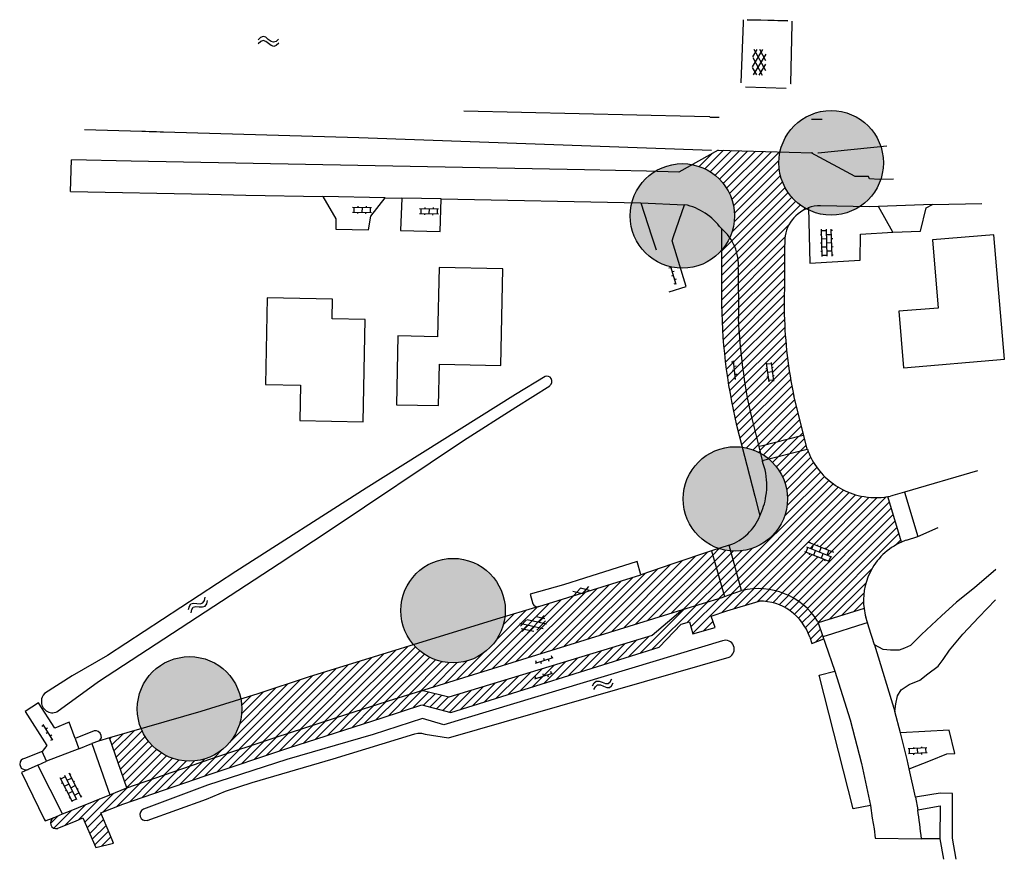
# Model space of a CAD drawing. Extents: x 239327 to 240406, y 526715 to 527664.
# Tile 2 of 5: x 239442 to 239561, y 527046 to 527148. Entities that reach past the tile are written whole.
import ezdxf

# ---------------------------------------------------------------- set-up
doc = ezdxf.new("R2010")
doc.units = 0
for name, color, linetype in [('0 NLI Bestaande mast', 5, 'Continuous'), ('1A', 12, 'Continuous'), ('2', 5, 'Continuous'), ('8', 6, 'Continuous')]:
    doc.layers.add(name, color=color, linetype=linetype)
pattern_1 = [(45, (334.1921, -409.89054), (-0.4999999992, 0.4999999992), [])]

msp = doc.modelspace()

# ---------------------------------------------------------------- hatches: boundary and pattern name
at = {"layer": '0 NLI Bestaande mast'}
h = msp.add_hatch(color=256, dxfattribs=at)
h.dxf.hatch_style = 1
h.paths.add_polyline_path([(239546.67, 527130.62, 1), (239533.97, 527130.62, 1)])
h = msp.add_hatch(color=256, dxfattribs=at)
h.dxf.hatch_style = 1
h.paths.add_polyline_path([(239528.58, 527124.17, 1), (239515.88, 527124.17, 1)])
h = msp.add_hatch(color=256, dxfattribs=at)
h.dxf.hatch_style = 1
h.paths.add_polyline_path([(239532.49, 527094.83, 1), (239524.84, 527084.69, 1)])
h = msp.add_hatch(color=256, dxfattribs=at)
h.dxf.hatch_style = 1
h.paths.add_polyline_path([(239498.08, 527081.33, 1), (239490.62, 527071.05, 1)])
h = msp.add_hatch(color=256, dxfattribs=at)
h.dxf.hatch_style = 1
h.paths.add_polyline_path([(239465.29, 527069.84, 1), (239459.33, 527058.63, 1)])
at = {"layer": '8'}
h = msp.add_hatch(dxfattribs=at)
h.set_pattern_fill('JIS_WOOD', color=256)
h.set_pattern_definition(pattern_1)
h.paths.add_polyline_path([(239535.8, 527102.28, -0.046619), (239534.63, 527112.19), (239534.67, 527117.7), (239534.69, 527120.68, -0.320716), (239537.3, 527125.03, -0.275432), (239533.97, 527130.62, -0.052316), (239534.11, 527131.94), (239526.59, 527132.16), (239523.43, 527130.41, -0.359446), (239528.58, 527124.17, -0.10832), (239528, 527121.52, -0.178018), (239529.02, 527117.74), (239529.04, 527111.72, 0.044213), (239530.58, 527099.85), (239531.52, 527096.12), (239531.96, 527096.23), (239536.57, 527097.38), (239537, 527097.49)])
h.paths.add_polyline_path([(239533.31, 527104.22), (239532.72, 527104.14), (239532.46, 527106.13), (239533.06, 527106.2)], flags=16)
h.paths.add_polyline_path([(239530.58, 527099.85, -0.044213), (239529.04, 527111.72), (239529.02, 527117.74, 0.178018), (239528, 527121.52, -0.073757), (239526.98, 527119.96), (239526.99, 527117.43), (239527, 527114.32, 0.059134), (239528.83, 527098.71), (239529.51, 527096.06, -0.09258), (239531.73, 527095.33), (239531.52, 527096.12)])
h = msp.add_hatch(dxfattribs=at)
h.set_pattern_fill('JIS_WOOD', color=256)
h.paths.add_polyline_path([(239528.13, 527083.44, -0.059387), (239526.66, 527083.74), (239525.77, 527083.46), (239527.37, 527077.89), (239529.44, 527078.62)])
h.paths.add_polyline_path([(239548.89, 527084.52), (239547.2, 527090.05, -0.093522), (239543.93, 527090.11, -0.076307), (239541.42, 527091.05, -0.149531), (239537.86, 527094.78, -0.03133), (239537.42, 527095.81), (239532.74, 527094.63, -0.222104), (239535.02, 527089.76, -0.439276), (239528.13, 527083.44), (239529.44, 527078.62, -0.32031), (239538.67, 527074.91), (239538.75, 527074.7), (239544.33, 527076.43, -0.144857), (239545.02, 527080.77, -0.17973)])
h.paths.add_polyline_path([(239537.28, 527083.3), (239537.5, 527083.85), (239537.97, 527083.67), (239538.19, 527084.22), (239540.04, 527083.48), (239539.82, 527082.92), (239540.28, 527082.73), (239540.06, 527082.18)], flags=16)
h.paths.add_polyline_path([(239537, 527097.49), (239536.57, 527097.38), (239531.96, 527096.23), (239531.52, 527096.12), (239531.73, 527095.33, -0.048467), (239532.74, 527094.63), (239537.42, 527095.81)])
h = msp.add_hatch(dxfattribs=at)
h.set_pattern_fill('JIS_WOOD', color=256)
h.paths.add_polyline_path([(239487.28, 527065.47), (239490.32, 527066.4), (239522.28, 527076.33), (239527.06, 527077.78), (239527.37, 527077.89), (239525.77, 527083.46), (239521.09, 527081.86), (239517.18, 527080.52), (239510.12, 527078.34), (239510.04, 527078.24), (239509.91, 527078.27), (239504.77, 527076.67), (239500.65, 527075.44, -0.651033), (239489.55, 527072.03), (239476.75, 527068.1), (239470.6, 527066.05), (239468.55, 527065.42, -0.046754), (239468.66, 527064.24, -0.822282), (239456.43, 527061.83), (239452.57, 527060.72), (239454.69, 527054.63), (239464.88, 527058.16), (239472.85, 527060.82), (239481.44, 527063.58)])
h.paths.add_polyline_path([(239503.49, 527074.43), (239502.82, 527074.58), (239503.31, 527075.11), (239503.98, 527074.96), (239504.45, 527075.47), (239505.16, 527075.31), (239504.69, 527074.81), (239505.36, 527074.66), (239504.87, 527074.13), (239504.19, 527074.28), (239503.72, 527073.78), (239503.02, 527073.93)], flags=16)
h = msp.add_hatch(dxfattribs=at)
h.set_pattern_fill('JIS_WOOD', color=256)
h.set_pattern_definition(pattern_1)
h.paths.add_polyline_path([(239485.75, 527063.17), (239490.55, 527064.73), (239494.07, 527063.79), (239519.42, 527071.73), (239522.09, 527074.54), (239523.09, 527074.82), (239523.52, 527073.38), (239526.22, 527074.15), (239525.75, 527075.52), (239527.63, 527076.15), (239531.57, 527077.34, -0.326498), (239537.71, 527072.96), (239537.96, 527072.2), (239539.42, 527072.75), (239539.33, 527073.03), (239538.75, 527074.7), (239538.67, 527074.91, 0.32031), (239529.44, 527078.62), (239527.37, 527077.89), (239527.06, 527077.78), (239522.28, 527076.33), (239518.55, 527073.18), (239493.83, 527065.66), (239490.71, 527066.45), (239490.32, 527066.4), (239487.28, 527065.47), (239481.44, 527063.58), (239472.85, 527060.82), (239464.88, 527058.16), (239454.69, 527054.63), (239452.61, 527053.79), (239448.8, 527052.25), (239447.91, 527051.89), (239446.87, 527051.47), (239445.76, 527051.01, 0.903325), (239446.28, 527049.72), (239448.44, 527050.6), (239449.35, 527050.98), (239450.92, 527047.39), (239453.07, 527047.92), (239452.62, 527049), (239451.52, 527051.61), (239454.21, 527052.67), (239464.23, 527056.11), (239474.4, 527059.51)])

# ---------------------------------------------------------------- linework, layer by layer
at = {"color": 0}
for p, q in [((239470.94, 527145.86), (239470.64, 527145.58)), ((239471.26, 527145.98), (239470.94, 527145.86)), ((239471.27, 527145.48), (239470.96, 527145.36)), ((239471.57, 527145.88), (239471.26, 527145.98)), ((239471.59, 527145.38), (239471.27, 527145.48)), ((239471.89, 527145.62), (239471.57, 527145.88)), ((239472.22, 527145.37), (239471.89, 527145.62)), ((239473.14, 527145.66), (239472.84, 527145.39)), ((239470.96, 527145.36), (239470.66, 527145.09)), ((239471.91, 527145.13), (239471.59, 527145.38)), ((239472.22, 527144.87), (239471.91, 527145.13)), ((239472.53, 527145.27), (239472.22, 527145.37)), ((239472.55, 527144.77), (239472.22, 527144.87)), ((239472.84, 527145.39), (239472.53, 527145.27)), ((239472.85, 527144.89), (239472.55, 527144.77)), ((239473.15, 527145.17), (239472.85, 527144.89)), ((239530.77, 527142.31), (239532.02, 527144.38)), ((239530.8, 527143.51), (239531.34, 527144.4)), ((239532.36, 527141.82), (239530.97, 527144.41)), ((239532.39, 527143.02), (239531.64, 527144.39)), ((239530.8, 527143.41), (239531.95, 527141.28)), ((239530.9, 527141.31), (239532.41, 527143.82)), ((239531.27, 527141.3), (239530.77, 527142.21)), ((239531.57, 527141.29), (239532.38, 527142.62)), ((239482.13, 527125.22), (239484.43, 527125.18)), ((239482.28, 527125.22), (239482.27, 527124.62)), ((239482.78, 527125.36), (239482.78, 527125.21)), ((239483.28, 527125.2), (239483.27, 527124.6)), ((239483.78, 527125.34), (239483.78, 527125.19)), ((239484.28, 527125.18), (239484.27, 527124.58)), ((239490.93, 527125.2), (239490.93, 527125.05)), ((239491.93, 527125.17), (239491.93, 527125.02)), ((239482.12, 527124.62), (239484.42, 527124.58)), ((239482.76, 527124.46), (239482.77, 527124.61)), ((239483.76, 527124.44), (239483.77, 527124.59)), ((239490.27, 527124.46), (239492.57, 527124.41)), ((239490.28, 527125.06), (239492.58, 527125.01)), ((239490.43, 527125.06), (239490.42, 527124.46)), ((239490.92, 527124.3), (239490.92, 527124.45)), ((239491.43, 527125.03), (239491.42, 527124.43)), ((239491.91, 527124.27), (239491.92, 527124.42)), ((239492.43, 527125.01), (239492.42, 527124.41)), ((239539.01, 527121.89), (239539.16, 527121.89)), ((239539.23, 527119.24), (239539.14, 527122.54)), ((239539.15, 527122.39), (239539.75, 527122.41)), ((239539.83, 527119.26), (239539.74, 527122.56)), ((239539.76, 527121.91), (239540.36, 527121.92)), ((239540.43, 527119.27), (239540.34, 527122.57)), ((239540.35, 527122.42), (239540.5, 527122.42)), ((239539.03, 527120.89), (239539.18, 527120.89)), ((239539.17, 527121.39), (239539.77, 527121.41)), ((239539.2, 527120.39), (239539.8, 527120.41)), ((239539.78, 527120.91), (239540.38, 527120.92)), ((239540.37, 527121.42), (239540.52, 527121.42)), ((239540.4, 527120.42), (239540.55, 527120.43)), ((239539.06, 527119.89), (239539.21, 527119.89)), ((239539.22, 527119.39), (239539.82, 527119.41)), ((239539.81, 527119.91), (239540.41, 527119.92)), ((239540.42, 527119.42), (239540.57, 527119.43)), ((239521.47, 527115.84), (239520.81, 527117.99)), ((239520.84, 527117.87), (239520.6, 527117.8)), ((239521.14, 527116.92), (239520.9, 527116.85)), ((239520.99, 527117.4), (239521.23, 527117.47)), ((239521.43, 527115.96), (239521.19, 527115.89)), ((239521.28, 527116.44), (239521.52, 527116.51)), ((239528.46, 527106.4), (239528.21, 527106.37)), ((239528.71, 527104.29), (239528.45, 527106.53)), ((239532.44, 527106.27), (239532.74, 527103.99)), ((239533.06, 527106.2), (239532.46, 527106.13)), ((239533.04, 527106.35), (239533.33, 527104.07)), ((239528.58, 527105.41), (239528.33, 527105.38)), ((239528.52, 527105.91), (239528.77, 527105.94)), ((239528.64, 527104.91), (239528.89, 527104.94)), ((239532.38, 527105.61), (239532.53, 527105.63)), ((239533.19, 527105.21), (239532.59, 527105.13)), ((239533.27, 527105.73), (239533.12, 527105.71)), ((239528.7, 527104.42), (239528.45, 527104.39)), ((239532.51, 527104.62), (239532.66, 527104.64)), ((239533.31, 527104.22), (239532.72, 527104.14)), ((239533.4, 527104.74), (239533.25, 527104.72)), ((239540.65, 527083.23), (239537.59, 527084.46)), ((239537.73, 527084.41), (239537.78, 527084.55)), ((239540.2, 527082.12), (239537.14, 527083.35)), ((239537.28, 527083.3), (239537.5, 527083.85)), ((239540.42, 527082.68), (239537.36, 527083.91)), ((239537.97, 527083.67), (239538.19, 527084.22)), ((239538.21, 527082.92), (239538.43, 527083.48)), ((239538.65, 527084.04), (239538.71, 527084.17)), ((239538.89, 527083.29), (239539.12, 527083.85)), ((239539.58, 527083.66), (239539.64, 527083.8)), ((239539.82, 527082.92), (239540.04, 527083.48)), ((239540.51, 527083.29), (239540.56, 527083.43)), ((239537.69, 527082.97), (239537.74, 527083.11)), ((239538.61, 527082.6), (239538.67, 527082.74)), ((239539.13, 527082.55), (239539.36, 527083.11)), ((239539.54, 527082.22), (239539.6, 527082.36)), ((239540.06, 527082.18), (239540.28, 527082.73)), ((239510.04, 527078.24), (239508.9, 527078.51)), ((239509.05, 527078.04), (239509.83, 527078.91)), ((239510.96, 527078.63), (239509.83, 527078.91)), ((239510.82, 527079.11), (239510.04, 527078.24)), ((239463.92, 527077.13), (239464.11, 527077.41)), ((239464.11, 527077.41), (239464.21, 527077.8)), ((239464.41, 527077), (239464.5, 527077.4)), ((239462.19, 527076.32), (239462.29, 527076.72)), ((239462.29, 527076.72), (239462.47, 527076.99)), ((239462.47, 527076.99), (239462.79, 527077.09)), ((239462.49, 527075.92), (239462.58, 527076.32)), ((239462.58, 527076.32), (239462.77, 527076.59)), ((239462.77, 527076.59), (239463.08, 527076.68)), ((239462.79, 527077.09), (239463.2, 527077.06)), ((239463.08, 527076.68), (239463.49, 527076.66)), ((239463.2, 527077.06), (239463.61, 527077.03)), ((239463.49, 527076.66), (239463.9, 527076.63)), ((239463.61, 527077.03), (239463.92, 527077.13)), ((239463.9, 527076.63), (239464.21, 527076.73)), ((239464.21, 527076.73), (239464.41, 527077)), ((239502.56, 527074.3), (239503.27, 527075.07)), ((239504.41, 527075.43), (239502.76, 527073.66)), ((239503.36, 527075.1), (239505.72, 527074.58)), ((239503.41, 527073.44), (239505.41, 527075.58)), ((239504.51, 527075.46), (239505.52, 527075.22)), ((239504.55, 527073.79), (239505.61, 527074.94)), ((239502.45, 527074.66), (239505.32, 527074.03)), ((239502.65, 527074.02), (239504.17, 527073.68)), ((239504.38, 527069.81), (239506.53, 527070.48)), ((239504.5, 527069.85), (239504.42, 527070.09)), ((239505.45, 527070.14), (239505.38, 527070.38)), ((239505.93, 527070.29), (239506, 527070.05)), ((239506.41, 527070.44), (239506.33, 527070.68)), ((239504.97, 527070), (239505.05, 527069.76)), ((239504.29, 527067.91), (239506.44, 527068.58)), ((239504.41, 527067.94), (239504.34, 527068.18)), ((239504.89, 527068.09), (239504.96, 527067.86)), ((239505.36, 527068.24), (239505.29, 527068.48)), ((239505.84, 527068.39), (239505.92, 527068.15)), ((239506.32, 527068.54), (239506.24, 527068.78)), ((239513.46, 527067.53), (239513.67, 527067.89)), ((239511.31, 527067.06), (239511.51, 527067.41)), ((239511.47, 527066.59), (239511.68, 527066.94)), ((239511.51, 527067.41), (239511.77, 527067.62)), ((239511.68, 527066.94), (239511.93, 527067.15)), ((239511.77, 527067.62), (239512.11, 527067.62)), ((239511.93, 527067.15), (239512.26, 527067.15)), ((239512.11, 527067.62), (239512.48, 527067.47)), ((239512.26, 527067.15), (239512.65, 527067)), ((239512.48, 527067.47), (239512.87, 527067.33)), ((239512.65, 527067), (239513.03, 527066.85)), ((239512.87, 527067.33), (239513.19, 527067.33)), ((239513.03, 527066.85), (239513.36, 527066.85)), ((239513.19, 527067.33), (239513.46, 527067.53)), ((239513.36, 527066.85), (239513.62, 527067.06)), ((239513.62, 527067.06), (239513.83, 527067.42)), ((239444.56, 527062.22), (239444.35, 527062.09)), ((239445.7, 527060.42), (239444.5, 527062.33)), ((239444.83, 527061.8), (239445.04, 527061.93)), ((239445.1, 527061.37), (239444.89, 527061.24)), ((239445.36, 527060.95), (239445.58, 527061.09)), ((239445.63, 527060.53), (239445.42, 527060.4)), ((239551.97, 527059.49), (239549.68, 527059.37)), ((239549.86, 527058.78), (239549.83, 527059.37)), ((239550.32, 527059.55), (239550.32, 527059.4)), ((239550.86, 527058.83), (239550.82, 527059.43)), ((239551.31, 527059.61), (239551.32, 527059.46)), ((239551.86, 527058.89), (239551.82, 527059.48)), ((239552, 527058.89), (239549.71, 527058.77)), ((239550.37, 527058.65), (239550.36, 527058.8)), ((239551.36, 527058.71), (239551.36, 527058.86)), ((239448.09, 527052.92), (239446.6, 527055.87)), ((239446.67, 527055.74), (239447.21, 527056)), ((239448.62, 527053.19), (239447.14, 527056.14)), ((239447.43, 527055.56), (239447.97, 527055.83)), ((239449.16, 527053.46), (239447.68, 527056.41)), ((239447.74, 527056.27), (239447.88, 527056.34)), ((239446.76, 527055.22), (239446.9, 527055.29)), ((239447.12, 527054.84), (239447.66, 527055.11)), ((239447.88, 527054.66), (239448.42, 527054.93)), ((239448.19, 527055.38), (239448.33, 527055.45)), ((239448.64, 527054.49), (239448.78, 527054.55)), ((239447.21, 527054.33), (239447.35, 527054.39)), ((239447.57, 527053.95), (239448.11, 527054.22)), ((239447.66, 527053.43), (239447.8, 527053.5)), ((239448.02, 527053.05), (239448.56, 527053.32)), ((239448.33, 527053.77), (239448.87, 527054.04)), ((239449.09, 527053.59), (239449.23, 527053.66))]:
    msp.add_line(p, q, dxfattribs=at)
at = {"layer": '0 NLI Bestaande mast'}
for centre in [(239540.32, 527130.62), (239522.23, 527124.17), (239528.67, 527089.76), (239494.35, 527076.19), (239462.31, 527064.24)]:
    msp.add_circle(centre, 6.35, dxfattribs=at)
at = {"layer": '1A'}
for p, q in [((239560.09, 527121.87), (239552.63, 527121.24)), ((239561.38, 527106.75), (239560.09, 527121.87)), ((239552.63, 527121.24), (239553.33, 527112.97)), ((239492.65, 527117.91), (239492.47, 527109.47)), ((239500.39, 527117.75), (239492.65, 527117.91)), ((239500.14, 527105.99), (239500.39, 527117.75)), ((239471.75, 527114.21), (239471.55, 527103.69)), ((239479.71, 527114.06), (239471.75, 527114.21)), ((239479.66, 527111.64), (239479.71, 527114.06)), ((239553.33, 527112.97), (239548.55, 527112.57)), ((239548.55, 527112.57), (239549.13, 527105.71)), ((239483.67, 527111.57), (239479.66, 527111.64)), ((239483.43, 527099.15), (239483.67, 527111.57)), ((239487.65, 527109.57), (239487.47, 527101.22)), ((239492.47, 527109.47), (239487.65, 527109.57)), ((239492.6, 527101.12), (239492.7, 527106.14)), ((239492.7, 527106.14), (239500.14, 527105.99)), ((239549.13, 527105.71), (239561.38, 527106.75)), ((239471.55, 527103.69), (239475.8, 527103.61)), ((239475.8, 527103.61), (239475.72, 527099.31)), ((239487.47, 527101.22), (239492.6, 527101.12)), ((239475.72, 527099.31), (239483.43, 527099.15))]:
    msp.add_line(p, q, dxfattribs=at)
at = {"layer": '2'}
for p, q in [((239495.66, 527136.96), (239523.69, 527136.31)), ((239523.69, 527136.31), (239525.57, 527136.26)), ((239525.59, 527136.18), (239526.69, 527136.18)), ((239537.92, 527135.91), (239539.11, 527135.92)), ((239539.11, 527135.92), (239539.22, 527135.92)), ((239449.53, 527134.67), (239456.51, 527134.47)), ((239456.51, 527134.47), (239456.95, 527134.45)), ((239456.95, 527134.45), (239457.39, 527134.44)), ((239457.39, 527134.44), (239457.84, 527134.43)), ((239457.84, 527134.43), (239458.28, 527134.41)), ((239458.28, 527134.41), (239458.72, 527134.4)), ((239458.72, 527134.4), (239459.16, 527134.39)), ((239459.16, 527134.39), (239482.88, 527133.69)), ((239482.88, 527133.69), (239525.78, 527132.17)), ((239538.75, 527131.85), (239547.11, 527132.69)), ((239538.71, 527131.85), (239538.75, 527131.85)), ((239505.56, 527104.66), (239501.94, 527102.47)), ((239501.94, 527102.47), (239483.79, 527091.06)), ((239501.97, 527100.93), (239506.12, 527103.53)), ((239495.64, 527096.87), (239501.97, 527100.93)), ((239479.53, 527086.08), (239495.64, 527096.87)), ((239483.79, 527091.06), (239467.95, 527080.95)), ((239473.21, 527081.91), (239479.53, 527086.08)), ((239451.24, 527067.58), (239473.21, 527081.91)), ((239467.95, 527080.95), (239452.33, 527070.74)), ((239527.11, 527072.53), (239493.24, 527062.3)), ((239452.33, 527070.74), (239448.04, 527068.27)), ((239493.8, 527060.71), (239527.91, 527070.52)), ((239448.04, 527068.27), (239444.68, 527066.09)), ((239446.19, 527063.89), (239451.24, 527067.58)), ((239490.64, 527063.07), (239484.63, 527061.14)), ((239493.24, 527062.3), (239490.64, 527063.07)), ((239484.63, 527061.14), (239474.13, 527058.08)), ((239479.78, 527058.17), (239489.7, 527061.22)), ((239489.7, 527061.22), (239490.07, 527061.29)), ((239490.07, 527061.29), (239490.5, 527061.29)), ((239490.5, 527061.29), (239490.97, 527061.16)), ((239490.97, 527061.16), (239493.8, 527060.71)), ((239474.13, 527058.08), (239464.49, 527054.95)), ((239469.92, 527055.29), (239479.78, 527058.17)), ((239464.49, 527054.95), (239456.71, 527052.05)), ((239466.7, 527054.25), (239469.92, 527055.29)), ((239464.39, 527053.26), (239466.7, 527054.25)), ((239457.17, 527050.69), (239464.39, 527053.26))]:
    msp.add_line(p, q, dxfattribs=at)
for centre, radius, start, end in [((239505.75, 527104.05), 0.638, 32.7188, 107.0226), ((239505.75, 527104.05), 0.636, 305.6472, 32.6312), ((239527.46, 527071.5), 1.08, 294.7616, 109.1167), ((239445.65, 527065.14), 1.36, 135.307, 177.8214), ((239445.65, 527065.13), 1.36, 177.7421, 293.8413), ((239456.99, 527051.39), 0.719, 113.5003, 284.027)]:
    msp.add_arc(centre, radius, start, end, dxfattribs=at)
at = {"layer": '8'}
for p, q in [((239529.63, 527148.02), (239529.61, 527147.65)), ((239535.07, 527147.88), (239530.12, 527148.01)), ((239530.12, 527148.01), (239532.64, 527147.95)), ((239532.64, 527147.95), (239535.07, 527147.88)), ((239535.58, 527147.53), (239535.58, 527147.86)), ((239529.61, 527147.65), (239529.35, 527140.4)), ((239535.41, 527140.28), (239535.58, 527147.53)), ((239529.35, 527140.4), (239529.35, 527140.36)), ((239534.87, 527139.66), (239529.92, 527139.81)), ((239535.41, 527140.24), (239535.41, 527140.28)), ((239535.44, 527140.24), (239535.41, 527140.24)), ((239526.59, 527132.16), (239521.81, 527129.5)), ((239526.59, 527132.16), (239538.11, 527131.82)), ((239543.26, 527128.96), (239537.9, 527131.82)), ((239447.84, 527127.15), (239447.94, 527130.97)), ((239455.21, 527130.81), (239447.94, 527130.97)), ((239510.33, 527129.77), (239455.21, 527130.81)), ((239517.86, 527129.59), (239510.33, 527129.77)), ((239521.81, 527129.5), (239517.86, 527129.59)), ((239544.88, 527128.94), (239543.26, 527128.96)), ((239545, 527128.68), (239544.88, 527128.94)), ((239546.16, 527128.61), (239545, 527128.68)), ((239547.92, 527128.63), (239546.16, 527128.61)), ((239447.84, 527127.15), (239464.66, 527126.8)), ((239464.66, 527126.8), (239469.16, 527126.7)), ((239469.16, 527126.7), (239478.51, 527126.52)), ((239478.51, 527126.52), (239480.09, 527123.8)), ((239486.09, 527126.37), (239478.51, 527126.52)), ((239484.35, 527124.13), (239486.09, 527126.37)), ((239486.09, 527126.37), (239488.11, 527126.33)), ((239488.11, 527126.33), (239487.95, 527122.38)), ((239492.91, 527126.24), (239488.11, 527126.33)), ((239492.8, 527122.27), (239492.91, 527126.24)), ((239492.91, 527126.24), (239517.18, 527125.76)), ((239517.18, 527125.76), (239522.51, 527125.53)), ((239517.18, 527125.76), (239518.48, 527121.74)), ((239521.16, 527121.68), (239522.51, 527125.53)), ((239537.55, 527125.13), (239537.72, 527118.42)), ((239544.99, 527125.28), (239539.03, 527125.39)), ((239546.08, 527125.33), (239544.99, 527125.28)), ((239552.63, 527125.57), (239546.08, 527125.33)), ((239547.83, 527122.19), (239546.08, 527125.33)), ((239551.19, 527122.32), (239551.87, 527125.16)), ((239551.87, 527125.16), (239552.63, 527125.57)), ((239552.63, 527125.57), (239558.63, 527125.68)), ((239484.08, 527122.46), (239484.35, 527124.13)), ((239480.09, 527123.8), (239480.09, 527122.54)), ((239480.09, 527122.54), (239484.08, 527122.46)), ((239487.95, 527122.38), (239492.8, 527122.27)), ((239518.48, 527121.74), (239519.03, 527120.06)), ((239520.98, 527121.14), (239521.16, 527121.68)), ((239526.97, 527122.62), (239526.98, 527121.56)), ((239526.98, 527121.56), (239526.99, 527117.43)), ((239543.85, 527118.79), (239543.89, 527121.95)), ((239543.89, 527121.95), (239547.83, 527122.19)), ((239547.83, 527122.19), (239551.19, 527122.32)), ((239522.69, 527115.58), (239520.98, 527121.14)), ((239534.67, 527117.7), (239534.69, 527120.68)), ((239537.72, 527118.42), (239543.85, 527118.79)), ((239526.99, 527117.43), (239527, 527114.32)), ((239529.02, 527117.74), (239529.04, 527111.72)), ((239534.63, 527112.19), (239534.67, 527117.7)), ((239520.63, 527114.92), (239522.69, 527115.58)), ((239537, 527097.49), (239535.8, 527102.28)), ((239530.58, 527099.85), (239531.52, 527096.12)), ((239528.83, 527098.71), (239531.03, 527090.11)), ((239536.57, 527097.38), (239531.96, 527096.23)), ((239537, 527097.49), (239536.57, 527097.38)), ((239537.42, 527095.81), (239537, 527097.49)), ((239531.96, 527096.23), (239531.52, 527096.12)), ((239531.52, 527096.12), (239531.95, 527094.44)), ((239531.95, 527094.44), (239537.42, 527095.81)), ((239531.95, 527094.44), (239531.99, 527094.3)), ((239558.11, 527093.17), (239549.26, 527090.6)), ((239549.26, 527090.6), (239547.82, 527090.17)), ((239549.26, 527090.6), (239550.87, 527085.2)), ((239531.03, 527090.11), (239531.56, 527088.03)), ((239548.89, 527084.52), (239547.2, 527090.05)), ((239547.68, 527090.14), (239547.53, 527090.11)), ((239547.82, 527090.17), (239547.68, 527090.14)), ((239531.56, 527088.03), (239531.64, 527087.71)), ((239550.87, 527085.2), (239553.33, 527086.28)), ((239549.47, 527084.75), (239550.87, 527085.2)), ((239525.77, 527083.46), (239521.09, 527081.86)), ((239527.93, 527084.15), (239525.77, 527083.46)), ((239525.77, 527083.46), (239527.37, 527077.89)), ((239529.44, 527078.62), (239527.93, 527084.15)), ((239516.73, 527082.14), (239510.34, 527080.14)), ((239517.18, 527080.52), (239516.73, 527082.14)), ((239521.09, 527081.86), (239517.18, 527080.52)), ((239560.33, 527081.2), (239557.74, 527078.97)), ((239504.77, 527076.67), (239517.18, 527080.52)), ((239510.34, 527080.14), (239507.78, 527079.31)), ((239507.78, 527079.31), (239503.72, 527078.19)), ((239527.37, 527077.89), (239529.44, 527078.62)), ((239557.74, 527078.97), (239555.57, 527077.22)), ((239503.72, 527078.19), (239504.05, 527077.03)), ((239522.28, 527076.33), (239527.06, 527077.78)), ((239527.06, 527077.78), (239527.37, 527077.89)), ((239527.63, 527076.15), (239531.57, 527077.34)), ((239558.28, 527075.39), (239560.3, 527077.5)), ((239490.32, 527066.4), (239522.28, 527076.33)), ((239504.77, 527076.67), (239499.65, 527075.13)), ((239522.28, 527076.33), (239518.55, 527073.18)), ((239525.75, 527075.52), (239527.63, 527076.15)), ((239544.33, 527076.43), (239538.75, 527074.7)), ((239555.57, 527077.22), (239553.72, 527075.54)), ((239499.65, 527075.13), (239476.75, 527068.1)), ((239526.22, 527074.15), (239525.75, 527075.52)), ((239538.67, 527074.91), (239538.75, 527074.7)), ((239544.75, 527074.73), (239544.55, 527075.38)), ((239553.72, 527075.54), (239551.29, 527073.3)), ((239556.35, 527073.31), (239558.28, 527075.39)), ((239519.42, 527071.73), (239522.09, 527074.54)), ((239522.09, 527074.54), (239523.09, 527074.82)), ((239523.09, 527074.82), (239523.52, 527073.38)), ((239523.52, 527073.38), (239526.22, 527074.15)), ((239538.75, 527074.7), (239539.33, 527073.03)), ((239539.76, 527073.17), (239544.32, 527074.6)), ((239544.32, 527074.6), (239544.75, 527074.73)), ((239544.92, 527074.18), (239544.75, 527074.73)), ((239545.6, 527072.02), (239544.92, 527074.18)), ((239518.55, 527073.18), (239493.83, 527065.66)), ((239537.71, 527072.96), (239537.96, 527072.2)), ((239537.96, 527072.2), (239539.42, 527072.75)), ((239539.33, 527073.03), (239539.76, 527073.17)), ((239539.33, 527073.03), (239539.61, 527072.23)), ((239551.29, 527073.3), (239549.98, 527071.94)), ((239554.73, 527071.37), (239556.35, 527073.31)), ((239494.07, 527063.79), (239519.42, 527071.73)), ((239539.61, 527072.23), (239540.78, 527068.84)), ((239546.65, 527071.47), (239545.6, 527072.02)), ((239545.6, 527072.02), (239548.08, 527063.94)), ((239547.55, 527071.37), (239546.65, 527071.47)), ((239548.59, 527071.39), (239547.55, 527071.37)), ((239549.22, 527071.61), (239548.59, 527071.39)), ((239549.98, 527071.94), (239549.22, 527071.61)), ((239553.95, 527070.23), (239554.73, 527071.37)), ((239553.34, 527069.42), (239553.95, 527070.23)), ((239552.08, 527068.49), (239553.34, 527069.42)), ((239476.75, 527068.1), (239470.6, 527066.05)), ((239538.86, 527068.35), (239540.78, 527068.84)), ((239543, 527052.09), (239538.86, 527068.35)), ((239540.78, 527068.84), (239542.63, 527062.9)), ((239549.81, 527067.2), (239551.11, 527067.75)), ((239551.11, 527067.75), (239552.08, 527068.49)), ((239548.4, 527065.83), (239548.82, 527066.57)), ((239548.82, 527066.57), (239549.81, 527067.2)), ((239470.6, 527066.05), (239463.69, 527063.92)), ((239481.44, 527063.58), (239487.28, 527065.47)), ((239487.28, 527065.47), (239490.32, 527066.4)), ((239490.71, 527066.45), (239490.32, 527066.4)), ((239493.83, 527065.66), (239490.71, 527066.45)), ((239548.17, 527064.87), (239548.4, 527065.83)), ((239443.94, 527064.96), (239442.34, 527063.94)), ((239445.92, 527061.9), (239443.94, 527064.96)), ((239485.75, 527063.17), (239490.55, 527064.73)), ((239490.55, 527064.73), (239494.07, 527063.79)), ((239548.08, 527063.94), (239548.17, 527064.87)), ((239442.34, 527063.94), (239444.97, 527059.77)), ((239463.69, 527063.92), (239452.57, 527060.72)), ((239472.85, 527060.82), (239481.44, 527063.58)), ((239474.4, 527059.51), (239485.75, 527063.17)), ((239542.63, 527062.9), (239544.01, 527057.59)), ((239548.75, 527061.33), (239548.08, 527063.94)), ((239447.67, 527062.64), (239445.92, 527061.9)), ((239447.85, 527062.16), (239447.67, 527062.64)), ((239448.42, 527060.62), (239447.85, 527062.16)), ((239450.71, 527061.58), (239448.42, 527060.62)), ((239448.42, 527060.62), (239448.87, 527059.39)), ((239451, 527061.58), (239450.71, 527061.58)), ((239451.21, 527061.47), (239451, 527061.58)), ((239451.46, 527061.28), (239451.21, 527061.47)), ((239452.57, 527060.72), (239451.23, 527060.33)), ((239451.23, 527060.33), (239451.49, 527060.55)), ((239451.57, 527061), (239451.46, 527061.28)), ((239451.49, 527060.55), (239451.59, 527060.7)), ((239451.59, 527060.7), (239451.57, 527061)), ((239454.69, 527054.63), (239452.57, 527060.72)), ((239464.88, 527058.16), (239472.85, 527060.82)), ((239554.68, 527061.65), (239548.75, 527061.33)), ((239549.57, 527058.1), (239548.75, 527061.33)), ((239555.34, 527058.83), (239554.68, 527061.65)), ((239444.97, 527059.77), (239444.39, 527059.04)), ((239448.87, 527059.39), (239444.9, 527057.87)), ((239448.87, 527059.39), (239450.45, 527060.02)), ((239451.23, 527060.33), (239450.45, 527060.02)), ((239450.45, 527060.02), (239452.61, 527053.79)), ((239464.23, 527056.11), (239474.4, 527059.51)), ((239442.02, 527058.11), (239441.85, 527057.99)), ((239442.23, 527058.21), (239442.02, 527058.11)), ((239444.39, 527059.04), (239442.23, 527058.21)), ((239444.9, 527057.87), (239444.39, 527059.04)), ((239454.69, 527054.63), (239464.88, 527058.16)), ((239549.82, 527056.95), (239549.57, 527058.1)), ((239552.42, 527057.98), (239554.37, 527058.78)), ((239554.37, 527058.78), (239555.34, 527058.83)), ((239441.71, 527057.8), (239441.66, 527057.48)), ((239441.66, 527057.48), (239441.85, 527057.05)), ((239441.85, 527057.99), (239441.71, 527057.8)), ((239441.85, 527057.05), (239442.28, 527056.83)), ((239442.68, 527056.87), (239441.89, 527056.5)), ((239442.28, 527056.83), (239442.68, 527056.87)), ((239443.88, 527057.41), (239442.68, 527056.87)), ((239443.88, 527057.41), (239444.9, 527057.87)), ((239446.87, 527051.47), (239443.88, 527057.41)), ((239544.01, 527057.59), (239545.09, 527052.51)), ((239549.82, 527056.95), (239552.42, 527057.98)), ((239550.57, 527053.49), (239549.82, 527056.95)), ((239441.89, 527056.5), (239444.64, 527050.85)), ((239454.21, 527052.67), (239464.23, 527056.11)), ((239452.61, 527053.79), (239454.69, 527054.63)), ((239448.8, 527052.25), (239452.61, 527053.79)), ((239550.83, 527053.53), (239550.57, 527053.49)), ((239550.57, 527053.49), (239550.85, 527051.98)), ((239553.58, 527053.98), (239550.83, 527053.53)), ((239555.08, 527053.95), (239553.58, 527053.98)), ((239555.07, 527049.07), (239555.08, 527053.95)), ((239447.91, 527051.89), (239448.8, 527052.25)), ((239451.52, 527051.61), (239454.21, 527052.67)), ((239545.09, 527052.51), (239543, 527052.09)), ((239545.09, 527052.51), (239545.32, 527050.96)), ((239551.09, 527052.02), (239553.56, 527052.46)), ((239553.56, 527052.46), (239553.52, 527048.52)), ((239444.74, 527050.63), (239445.76, 527051.01)), ((239445.76, 527051.01), (239446.87, 527051.47)), ((239446.87, 527051.47), (239447.91, 527051.89)), ((239448.44, 527050.6), (239449.35, 527050.98)), ((239449.35, 527050.98), (239450.92, 527047.39)), ((239452.62, 527049), (239451.52, 527051.61)), ((239545.32, 527050.96), (239545.54, 527049.64)), ((239550.85, 527051.98), (239551.09, 527052.02)), ((239444.64, 527050.85), (239444.74, 527050.63)), ((239446.28, 527049.72), (239448.44, 527050.6)), ((239453.07, 527047.92), (239452.62, 527049)), ((239545.54, 527049.64), (239545.66, 527048.54)), ((239545.66, 527048.54), (239551.31, 527048.45)), ((239553.52, 527048.52), (239553.54, 527048.45)), ((239555.07, 527048.53), (239555.07, 527049.07)), ((239555.51, 527045.97), (239555.07, 527048.53)), ((239450.92, 527047.39), (239453.07, 527047.92)), ((239553.54, 527048.45), (239551.31, 527048.45)), ((239553.54, 527048.45), (239554, 527045.95))]:
    msp.add_line(p, q, dxfattribs=at)
for centre, radius, start, end in [((239521, 527118.35), 7.34, 35.5809, 78.1541), ((239539.03, 527121.03), 4.36, 109.9506, 184.5985), ((239539.03, 527121.07), 4.33, 89.9991, 110.0389), ((239523.37, 527118.24), 5.67, 354.9526, 50.5918), ((239593.67, 527114.26), 66.68, 179.951, 193.4878), ((239588.25, 527113.5), 53.64, 181.4057, 192.0823), ((239596.82, 527114.48), 67.84, 182.3314, 192.4576), ((239545.82, 527098.77), 8.9, 199.4342, 206.6121), ((239523.79, 527091.32), 8.72, 13.0006, 19.9736), ((239545.73, 527098.73), 8.8, 206.646, 240.6639), ((239524.09, 527091.41), 8.41, 351.1095, 12.8628), ((239545.75, 527098.78), 8.86, 240.7068, 258.1612), ((239524.1, 527091.4), 8.4, 333.9243, 351.1503), ((239545.73, 527098.75), 8.82, 258.2287, 279.6002), ((239546.05, 527097.12), 7.17, 279.299, 281.9822), ((239525.9, 527089.98), 6.18, 289.243, 338.4566), ((239552, 527077.44), 7.73, 113.757, 154.513), ((239551.91, 527077.66), 7.5, 109.0404, 113.8123), ((239552, 527077.44), 7.74, 154.525, 187.4944), ((239531.46, 527070.3), 8.56, 32.5605, 103.6036), ((239531.65, 527070.95), 6.39, 18.3651, 90.6921), ((239504.62, 527077.27), 0.619, 202.964, 283.9697), ((239551.97, 527077.44), 7.71, 187.5129, 195.5244), ((239446.09, 527050.39), 0.702, 117.8987, 286.2679), ((239471.15, 527039.87), 80.61, 6.1091, 8.6399)]:
    msp.add_arc(centre, radius, start, end, dxfattribs=at)

doc.saveas('drawing.dxf')
